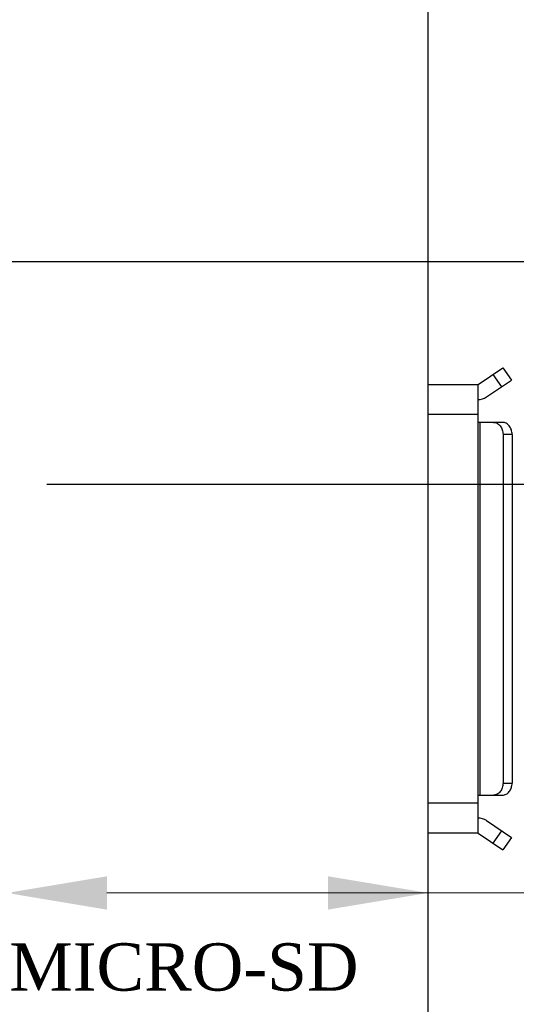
# Model space of a CAD drawing. Header units: millimetres. Extents: x 861 to 1254, y -31 to 249.
# Tile 46 of 49: x 1219 to 1232, y 142 to 166. Entities that reach past the tile are written whole.
import ezdxf
from ezdxf.enums import TextEntityAlignment as Align

# ---------------------------------------------------------------- set-up
doc = ezdxf.new("R2010")
doc.units = ezdxf.units.MM
doc.header["$LTSCALE"] = 32.67
doc.header["$PDMODE"] = 3
doc.header["$PDSIZE"] = 0.3125
doc.layers.get('0').update_dxf_attribs({"linetype": 'CONTINUOUS'})
doc.layers.get('Defpoints').update_dxf_attribs({"linetype": 'CONTINUOUS'})
doc.layers.add('尺寸標柱線', color=3, linetype='CONTINUOUS', lineweight=15)
doc.styles.get("Standard").update_dxf_attribs({"font": 'times.ttf', "width": 0.8})
doc.dimstyles.new('ISO-25(2)', dxfattribs={"dimtxt": 3, "dimasz": 2.5, "dimexe": 1, "dimexo": 1, "dimgap": 1, "dimtad": 1, "dimlfac": 0.666667, "dimdsep": 46, "dimtxsty": 'Standard', "dimcen": 2.5, "dimclrd": 3, "dimclre": 3, "dimclrt": 2, "dimadec": 0, "dimazin": 2, "dimtfac": 1, "dimtmove": 0, "dimatfit": 3, "dimfxl": 0, "dimarcsym": 0})

# ---------------------------------------------------------------- blocks, each defined once
blk = doc.blocks.new('*D264')
at = {"layer": 'Defpoints', "color": 0}
for p in [(1218.841, 154.597), (1234.741, 154.597), (1229.356, 94.342)]:
    blk.add_point(p, dxfattribs=at)
at = {"layer": '尺寸標柱線', "color": 3, "lineweight": -2}
blk.add_line((1219.841, 154.597), (1243.502, 154.597), dxfattribs=at)
at = {"layer": '尺寸標柱線', "color": 2, "insert": (1239.622, 157.127), "char_height": 3, "attachment_point": 5}
blk.add_mtext('40.17', dxfattribs=at)
blk = doc.blocks.new('*D265')
at = {"layer": 'Defpoints', "color": 0}
for p in [(1209.896, 170.542), (1236.597, 170.542), (1229.356, 94.342)]:
    blk.add_point(p, dxfattribs=at)
at = {"layer": '尺寸標柱線', "color": 3, "lineweight": -2}
blk.add_line((1210.896, 170.542), (1243.425, 170.542), dxfattribs=at)
at = {"layer": '尺寸標柱線', "color": 2, "insert": (1240.511, 173.072), "char_height": 3, "attachment_point": 5}
blk.add_mtext('50.8', dxfattribs=at)
blk = doc.blocks.new('*D275')
at = {"layer": 'Defpoints', "color": 0}
for p in [(1069.695, 161.076), (1107.852, 161.076), (1229.356, 94.342)]:
    blk.add_point(p, dxfattribs=at)
at = {"layer": '尺寸標柱線', "color": 3, "lineweight": -2}
blk.add_line((1106.852, 161.076), (1060.929, 161.076), dxfattribs=at)
at = {"layer": '尺寸標柱線', "color": 2, "insert": (1064.812, 163.606), "char_height": 3, "attachment_point": 5}
blk.add_mtext('44.49', dxfattribs=at)
blk = doc.blocks.new('*D276')
at = {"layer": 'Defpoints', "color": 0}
for p in [(1067.625, 170.542), (1090.701, 170.542), (1229.356, 94.342)]:
    blk.add_point(p, dxfattribs=at)
at = {"layer": '尺寸標柱線', "color": 3, "lineweight": -2}
blk.add_line((1089.701, 170.542), (1060.797, 170.542), dxfattribs=at)
at = {"layer": '尺寸標柱線', "color": 2, "insert": (1063.711, 173.072), "char_height": 3, "attachment_point": 5}
blk.add_mtext('50.8', dxfattribs=at)
blk = doc.blocks.new('*D277')
at = {"layer": 'Defpoints', "color": 0}
for p in [(1094.101, 182.289), (1094.101, 173.942), (1229.356, 94.342)]:
    blk.add_point(p, dxfattribs=at)
at = {"layer": '尺寸標柱線', "color": 3, "lineweight": -2}
blk.add_line((1094.101, 174.942), (1094.101, 190.965), dxfattribs=at)
at = {"layer": '尺寸標柱線', "color": 2, "insert": (1091.571, 187.127), "char_height": 3, "attachment_point": 5, "rotation": 90}
blk.add_mtext('90.17', dxfattribs=at)
blk = doc.blocks.new('*D278')
at = {"layer": 'Defpoints', "color": 0}
for p in [(1111.252, 182.109), (1111.252, 164.476), (1229.356, 94.342)]:
    blk.add_point(p, dxfattribs=at)
at = {"layer": '尺寸標柱線', "color": 3, "lineweight": -2}
blk.add_line((1111.252, 165.476), (1111.252, 190.828), dxfattribs=at)
at = {"layer": '尺寸標柱線', "color": 2, "insert": (1108.722, 186.968), "char_height": 3, "attachment_point": 5, "rotation": 90}
blk.add_mtext('78.74', dxfattribs=at)
blk = doc.blocks.new('*D279')
at = {"layer": 'Defpoints', "color": 0}
for p in [(1130.296, 182.168), (1130.296, 151.082), (1229.356, 94.342)]:
    blk.add_point(p, dxfattribs=at)
at = {"layer": '尺寸標柱線', "color": 3, "lineweight": -2}
blk.add_line((1130.296, 152.082), (1130.296, 190.866), dxfattribs=at)
at = {"layer": '尺寸標柱線', "color": 2, "insert": (1127.766, 187.017), "char_height": 3, "attachment_point": 5, "rotation": 90}
blk.add_mtext('66.04', dxfattribs=at)
blk = doc.blocks.new('*D280')
at = {"layer": 'Defpoints', "color": 0}
for p in [(1069.674, 147.682), (1126.896, 147.682), (1229.356, 94.342)]:
    blk.add_point(p, dxfattribs=at)
at = {"layer": '尺寸標柱線', "color": 3, "lineweight": -2}
blk.add_line((1125.896, 147.682), (1060.981, 147.682), dxfattribs=at)
at = {"layer": '尺寸標柱線', "color": 2, "insert": (1064.828, 150.212), "char_height": 3, "attachment_point": 5}
blk.add_mtext('35.56', dxfattribs=at)
blk = doc.blocks.new('*D282')
at = {"layer": 'Defpoints', "color": 0}
for p in [(1183.327, 182.387), (1183.327, 161.676), (1229.356, 94.342)]:
    blk.add_point(p, dxfattribs=at)
at = {"layer": '尺寸標柱線', "color": 3, "lineweight": -2}
blk.add_line((1183.327, 162.676), (1183.327, 191.064), dxfattribs=at)
at = {"layer": '尺寸標柱線', "color": 2, "insert": (1180.797, 187.226), "char_height": 3, "attachment_point": 5, "rotation": 90}
blk.add_mtext('30.69', dxfattribs=at)
blk = doc.blocks.new('*D283')
at = {"layer": 'Defpoints', "color": 0}
for p in [(1183.327, 160.152), (1234.732, 160.152), (1229.356, 94.342)]:
    blk.add_point(p, dxfattribs=at)
at = {"layer": '尺寸標柱線', "color": 3, "lineweight": -2}
blk.add_line((1184.327, 160.152), (1243.493, 160.152), dxfattribs=at)
at = {"layer": '尺寸標柱線', "color": 2, "insert": (1239.613, 162.682), "char_height": 3, "attachment_point": 5}
blk.add_mtext('43.87', dxfattribs=at)
blk = doc.blocks.new('*D284')
at = {"layer": 'Defpoints', "color": 0}
for p in [(1206.496, 182.561), (1206.496, 173.942), (1229.356, 94.342)]:
    blk.add_point(p, dxfattribs=at)
at = {"layer": '尺寸標柱線', "color": 3, "lineweight": -2}
blk.add_line((1206.496, 174.942), (1206.496, 190.996), dxfattribs=at)
at = {"layer": '尺寸標柱線', "color": 2, "insert": (1203.966, 187.279), "char_height": 3, "attachment_point": 5, "rotation": 90}
blk.add_mtext('15.24', dxfattribs=at)

msp = doc.modelspace()

# ---------------------------------------------------------------- linework, layer by layer
msp.add_line((1229.356, 173.602), (1229.356, 95.092))
at = {"color": 7, "linetype": 'Continuous'}
for p, q in [((1230.606, 157.087), (1231.228, 157.506)), ((1231.228, 157.506), (1231.438, 157.195)), ((1230.979, 157.339), (1231.189, 157.028)), ((1229.356, 157.087), (1230.606, 157.087)), ((1230.606, 145.897), (1230.606, 157.087)), ((1230.816, 156.776), (1231.438, 157.195)), ((1230.606, 156.337), (1229.356, 156.337)), ((1231.216, 156.142), (1230.606, 156.142)), ((1230.651, 156.142), (1230.651, 146.842)), ((1231.456, 155.842), (1231.23, 155.842)), ((1231.23, 155.842), (1231.23, 147.142)), ((1231.456, 155.842), (1231.456, 147.142)), ((1231.23, 147.142), (1231.456, 147.142)), ((1229.356, 146.647), (1230.606, 146.647)), ((1230.606, 146.842), (1231.216, 146.842)), ((1230.816, 146.208), (1231.438, 145.788)), ((1231.189, 145.956), (1230.979, 145.645)), ((1230.606, 145.897), (1229.356, 145.897)), ((1230.606, 145.897), (1231.228, 145.478)), ((1231.438, 145.788), (1231.228, 145.478))]:
    msp.add_line(p, q, dxfattribs=at)
for centre, start, end in [((1230.606, 157.087), 270, 304), ((1230.606, 145.897), 56, 90)]:
    msp.add_arc(centre, 0.375, start, end, dxfattribs=at)
for points, knots in [([(1230.991, 156.142), (1231.006, 156.142), (1231.038, 156.138), (1231.1, 156.114), (1231.167, 156.056), (1231.218, 155.957), (1231.23, 155.881), (1231.23, 155.842)], [0, 0, 0, 0, 0.111283, 0.224972, 0.464495, 0.72522, 1, 1, 1, 1]), ([(1231.456, 155.842), (1231.456, 155.881), (1231.444, 155.957), (1231.393, 156.056), (1231.325, 156.114), (1231.264, 156.138), (1231.232, 156.142), (1231.216, 156.142)], [0, 0, 0, 0, 0.27478, 0.535505, 0.775027, 0.888717, 1, 1, 1, 1]), ([(1231.23, 147.142), (1231.23, 147.103), (1231.218, 147.027), (1231.167, 146.928), (1231.1, 146.87), (1231.038, 146.846), (1231.006, 146.842), (1230.991, 146.842)], [0, 0, 0, 0, 0.27478, 0.535505, 0.775027, 0.888717, 1, 1, 1, 1]), ([(1231.216, 146.842), (1231.232, 146.842), (1231.264, 146.846), (1231.325, 146.87), (1231.393, 146.928), (1231.444, 147.027), (1231.456, 147.103), (1231.456, 147.142)], [0, 0, 0, 0, 0.111283, 0.224972, 0.464495, 0.72522, 1, 1, 1, 1])]:
    msp.add_open_spline(points, degree=3, knots=knots, dxfattribs=at)
at = {"layer": '尺寸標柱線', "color": 3}
for p, q in [((1229.356, 144.549), (1229.356, 145.403)), ((1221.341, 144.403), (1238.597, 144.403))]:
    msp.add_line(p, q, dxfattribs=at)
for points in [[(1221.341, 144.819), (1221.341, 143.986), (1218.841, 144.403)], [(1226.856, 144.819), (1226.856, 143.986), (1229.356, 144.403)]]:
    msp.add_solid(points, dxfattribs=at)

# ---------------------------------------------------------------- texts
msp.add_text('MICRO-SD', height=1.1811).set_placement((1223.26, 141.967), align=Align.CENTER)

# ---------------------------------------------------------------- dimensions: what is measured, and where the dimension line sits
at = {"layer": '尺寸標柱線'}
for feature_location, offset, dtype, picture, middle in [((1183.327, 161.676), (0, 20.711), 1, '*D282', (1180.797, 187.226)), ((1206.496, 173.942), (0, 8.619), 1, '*D284', (1203.966, 187.279)), ((1094.101, 173.942), (0, 8.348), 1, '*D277', (1091.571, 187.127)), ((1111.252, 164.476), (0, 17.633), 1, '*D278', (1108.722, 186.968)), ((1130.296, 151.082), (0, 31.086), 1, '*D279', (1127.766, 187.017)), ((1090.701, 170.542), (-23.076, 0), 0, '*D276', (1063.711, 173.072)), ((1209.896, 170.542), (26.701, 0), 0, '*D265', (1240.511, 173.072)), ((1107.852, 161.076), (-38.157, 0), 0, '*D275', (1064.812, 163.606)), ((1183.327, 160.152), (51.406, 0), 0, '*D283', (1239.613, 162.682)), ((1218.841, 154.597), (15.901, 0), 0, '*D264', (1239.622, 157.127)), ((1126.896, 147.682), (-57.222, 0), 0, '*D280', (1064.828, 150.212))]:
    dim = msp.add_ordinate_dim(feature_location=feature_location, offset=offset, dtype=dtype, origin=(1229.356, 94.342), dimstyle='ISO-25(2)', dxfattribs=at)
    dim.commit()
    dim.dimension.update_dxf_attribs({"geometry": picture, "text_midpoint": middle})

doc.saveas('drawing.dxf')
